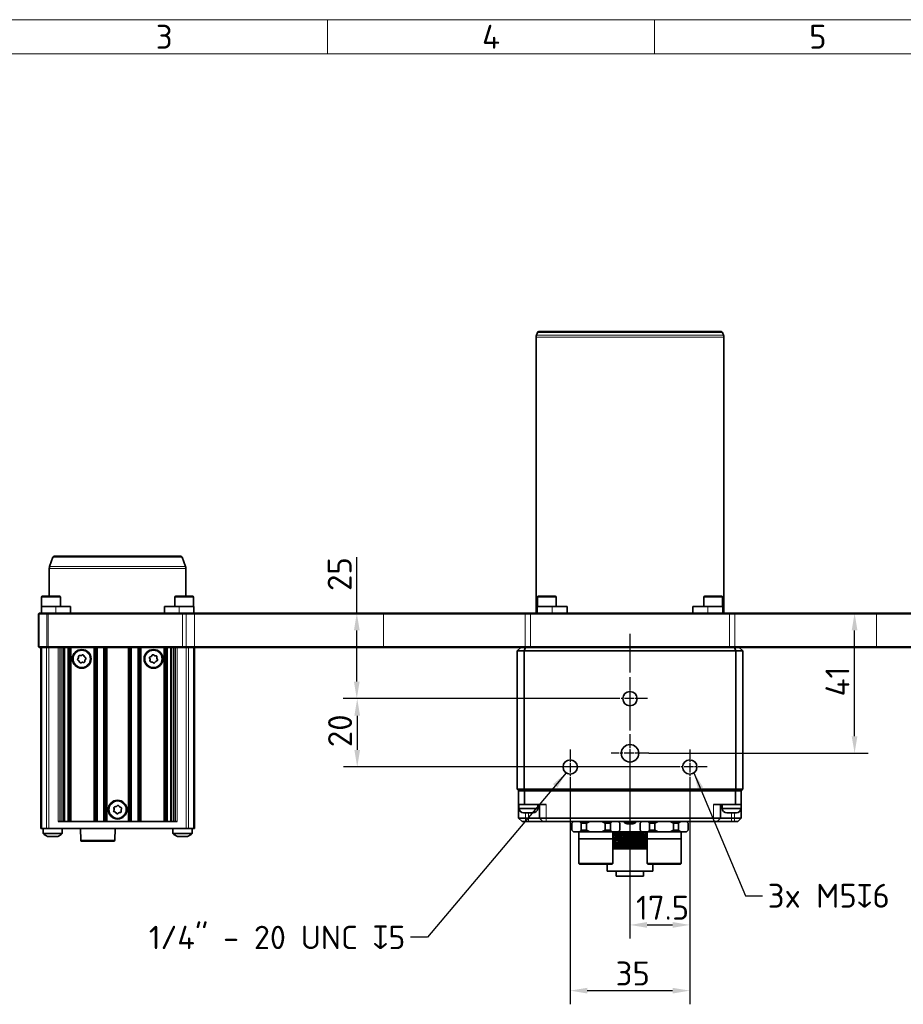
# Model space of a CAD drawing. Header units: millimetres. Extents: x 10 to 1178, y 10 to 830.
# Tile 12 of 44: x 217 to 476, y 542 to 830. Entities that reach past the tile are written whole.
import ezdxf

# ---------------------------------------------------------------- set-up
doc = ezdxf.new("R2010")
doc.units = ezdxf.units.MM
doc.header["$LTSCALE"] = 2
doc.linetypes.add('CHAIN', pattern=[0.3543, 0.2362, -0.0295, 0.0591, -0.0295])
doc.linetypes.add('LONG_DASH_DOTTED', pattern=[0.3001, 0.2362, -0.0295, 0.0049, -0.0295])
for name, color, linetype, lineweight in [('Bemaßung (ISO)', 7, 'Continuous', 25), ('Mittellinie (ISO)', 7, 'LONG_DASH_DOTTED', 25), ('Mittelpunktmarkierung (ISO)', 7, 'LONG_DASH_DOTTED', 25), ('Rahmen (ISO)', 7, 'Continuous', 70), ('Sichtbar (ISO)', 7, 'Continuous', 35), ('Sichtbar schmal (ISO)', 7, 'Continuous', 18), ('Symbol (ISO)', 7, 'Continuous', 25)]:
    doc.layers.add(name, color=color, linetype=linetype, lineweight=lineweight)
doc.styles.add('Notiztext (ISO)', font='isocpeur.ttf')
doc.dimstyles.new('Standard (ISO)', dxfattribs={"dimscale": 2, "dimtxt": 3.5, "dimasz": 2.5, "dimexe": 2, "dimexo": 0, "dimgap": 0.762, "dimtad": 1, "dimtoh": 1, "dimdec": 8, "dimdsep": 46, "dimtxsty": 'Notiztext (ISO)', "dimcen": 0.09, "dimdle": 10, "dimclrd": 256, "dimclre": 256, "dimclrt": 256, "dimadec": 6, "dimazin": 2, "dimtfac": 0.514286, "dimtdec": 3, "dimtmove": 0, "dimatfit": 3, "dimfxl": 1, "dimtolj": 1, "dimlwd": -1, "dimlwe": -1, "dimarcsym": 0})
doc.dimstyles.new('Standard - Methode 1b (ISO)$7', dxfattribs={"dimscale": 2, "dimtxt": 3.5, "dimasz": 2.5, "dimexe": 2, "dimexo": 0, "dimgap": 0.762, "dimtad": 1, "dimtoh": 1, "dimdsep": 46, "dimtxsty": 'Notiztext (ISO)', "dimcen": 0.09, "dimdle": 10, "dimclrd": 256, "dimclre": 256, "dimclrt": 256, "dimazin": 2, "dimtfac": 1, "dimtmove": 0, "dimatfit": 3, "dimfxl": 1, "dimtolj": 1, "dimlwd": -1, "dimlwe": -1, "dimarcsym": 0})

# ---------------------------------------------------------------- blocks, each defined once
blk = doc.blocks.new('*D12')
at = {"layer": 'Bemaßung (ISO)', "transparency": 16777216}
for p, q in [((378.01, 606.12), (378.01, 541.73)), ((413.01, 606.12), (413.01, 541.73)), ((383.01, 545.73), (408.01, 545.73))]:
    blk.add_line(p, q, dxfattribs=at)
for points in [[(383.01, 546.56), (383.01, 544.9), (378.01, 545.73)], [(408.01, 546.56), (408.01, 544.9), (413.01, 545.73)]]:
    blk.add_solid(points, dxfattribs=at)
at = {"layer": 'Defpoints', "color": 0, "transparency": 16777216}
for p in [(378.01, 606.12), (413.01, 606.12), (413.01, 545.73)]:
    blk.add_point(p, dxfattribs=at)
at = {"layer": 'Bemaßung (ISO)', "transparency": 16777216, "insert": (391.31, 554.25), "char_height": 7, "attachment_point": 1, "style": 'Notiztext (ISO)'}
blk.add_mtext('\\A1;35', dxfattribs=at)
blk = doc.blocks.new('*D13')
at = {"layer": 'Bemaßung (ISO)', "transparency": 16777216}
for p, q in [((395.51, 609.67), (395.51, 560.97)), ((413.01, 606.12), (413.01, 560.97)), ((400.51, 564.97), (408.01, 564.97))]:
    blk.add_line(p, q, dxfattribs=at)
for points in [[(400.51, 565.81), (400.51, 564.14), (395.51, 564.97)], [(408.01, 565.81), (408.01, 564.14), (413.01, 564.97)]]:
    blk.add_solid(points, dxfattribs=at)
at = {"layer": 'Defpoints', "color": 0, "transparency": 16777216}
for p in [(395.51, 609.67), (413.01, 606.12), (413.01, 564.97)]:
    blk.add_point(p, dxfattribs=at)
at = {"layer": 'Bemaßung (ISO)', "transparency": 16777216, "insert": (397.26, 573.5), "char_height": 7, "attachment_point": 1, "style": 'Notiztext (ISO)'}
blk.add_mtext('\\A1;17.5', dxfattribs=at)
blk = doc.blocks.new('*D14')
at = {"layer": 'Bemaßung (ISO)', "transparency": 16777216}
for p, q in [((315.54, 656.22), (315.54, 672.67)), ((364.91, 656.22), (311.54, 656.22)), ((315.54, 636.22), (315.54, 651.22)), ((390.41, 631.22), (311.54, 631.22))]:
    blk.add_line(p, q, dxfattribs=at)
for points in [[(314.7, 651.22), (316.37, 651.22), (315.54, 656.22)], [(314.7, 636.22), (316.37, 636.22), (315.54, 631.22)]]:
    blk.add_solid(points, dxfattribs=at)
at = {"layer": 'Defpoints', "color": 0, "transparency": 16777216}
for p in [(315.54, 656.22), (364.91, 656.22), (390.41, 631.22)]:
    blk.add_point(p, dxfattribs=at)
at = {"layer": 'Bemaßung (ISO)', "transparency": 16777216, "insert": (307.01, 662.75), "char_height": 7, "attachment_point": 1, "rotation": 90, "style": 'Notiztext (ISO)'}
blk.add_mtext('\\A1;25', dxfattribs=at)
blk = doc.blocks.new('*D15')
at = {"layer": 'Bemaßung (ISO)', "transparency": 16777216}
for p, q in [((390.41, 631.22), (311.66, 631.22)), ((315.66, 626.22), (315.66, 616.22)), ((407.91, 611.22), (311.66, 611.22))]:
    blk.add_line(p, q, dxfattribs=at)
for points in [[(314.83, 626.22), (316.49, 626.22), (315.66, 631.22)], [(314.83, 616.22), (316.49, 616.22), (315.66, 611.22)]]:
    blk.add_solid(points, dxfattribs=at)
at = {"layer": 'Defpoints', "color": 0, "transparency": 16777216}
for p in [(390.41, 631.22), (315.66, 611.22), (407.91, 611.22)]:
    blk.add_point(p, dxfattribs=at)
at = {"layer": 'Bemaßung (ISO)', "transparency": 16777216, "insert": (307.14, 617.02), "char_height": 7, "attachment_point": 1, "rotation": 90, "style": 'Notiztext (ISO)'}
blk.add_mtext('\\A1;20', dxfattribs=at)
blk = doc.blocks.new('*D16')
at = {"layer": 'Bemaßung (ISO)', "transparency": 16777216}
for p, q in [((424.67, 656.22), (465.27, 656.22)), ((461.27, 620.22), (461.27, 651.22)), ((401.06, 615.22), (465.27, 615.22))]:
    blk.add_line(p, q, dxfattribs=at)
for points in [[(460.43, 651.22), (462.1, 651.22), (461.27, 656.22)], [(460.43, 620.22), (462.1, 620.22), (461.27, 615.22)]]:
    blk.add_solid(points, dxfattribs=at)
at = {"layer": 'Defpoints', "color": 0, "transparency": 16777216}
for p in [(424.67, 656.22), (461.27, 656.22), (401.06, 615.22)]:
    blk.add_point(p, dxfattribs=at)
at = {"layer": 'Bemaßung (ISO)', "transparency": 16777216, "insert": (452.74, 631.87), "char_height": 7, "attachment_point": 1, "rotation": 90, "style": 'Notiztext (ISO)'}
blk.add_mtext('\\A1;41', dxfattribs=at)
blk = doc.blocks.new('Ränder Basler-A2')
at = {"layer": 'Rahmen (ISO)', "color": 7, "lineweight": 18}
blk.add_line((589, 415), (5, 415), dxfattribs=at)
at = {"layer": 'Rahmen (ISO)', "lineweight": 18}
for p, q in [((153.5, 410), (153.5, 415)), ((201.33, 410), (201.33, 415)), ((105.67, 410), (153.5, 410)), ((153.5, 410), (201.33, 410)), ((201.33, 410), (249.17, 410))]:
    blk.add_line(p, q, dxfattribs=at)
at = {"layer": 'Rahmen (ISO)', "char_height": 3.5, "attachment_point": 5, "style": 'Notiztext (ISO)'}
for s, insert in [('\\fISOCPEUR|b0|i0;3', (129.58, 412.5)), ('\\fISOCPEUR|b0|i0;4', (177.42, 412.5)), ('\\fISOCPEUR|b0|i0;5', (225.25, 412.5))]:
    blk.add_mtext(s, dxfattribs=dict(at, insert=insert))

msp = doc.modelspace()

# ---------------------------------------------------------------- linework, layer by layer
at = {"layer": 'Mittellinie (ISO)', "linetype": 'CHAIN', "ltscale": 23.990969}
msp.add_line((395.51132101, 650.22341002), (395.51132101, 599.72341002), dxfattribs=at)
at = {"layer": 'Mittelpunktmarkierung (ISO)', "linetype": 'CHAIN', "ltscale": 5.667058}
for p, q in [((395.51132101, 636.32341002), (395.51132101, 626.12341002)), ((400.61132101, 631.22341002), (390.41132101, 631.22341002)), ((378.01132101, 616.32341002), (378.01132101, 606.12341002)), ((413.01132101, 616.32341002), (413.01132101, 606.12341002)), ((383.11132101, 611.22341002), (372.91132101, 611.22341002)), ((418.11132101, 611.22341002), (407.91132101, 611.22341002))]:
    msp.add_line(p, q, dxfattribs=at)
at = {"layer": 'Mittelpunktmarkierung (ISO)', "linetype": 'CHAIN', "ltscale": 6.170102}
for p, q in [((395.51132101, 620.77611002), (395.51132101, 609.67071002)), ((401.06402101, 615.22341002), (389.95862101, 615.22341002))]:
    msp.add_line(p, q, dxfattribs=at)
at = {"layer": 'Sichtbar (ISO)'}
for p, q in [((368.39157846, 738.39442009), (368.10178207, 737.59821105)), ((368.86142477, 738.72341002), (422.16121724, 738.72341002)), ((422.63106355, 738.39442009), (422.92085994, 737.59821105)), ((368.01132101, 737.08518084), (368.01132101, 656.22341002)), ((423.01132101, 737.08518084), (423.01132101, 656.22341002)), ((226.59157846, 672.59442009), (225.60178207, 669.87497686)), ((227.06142477, 672.92341002), (263.96121724, 672.92341002)), ((264.43106355, 672.59442009), (265.42085994, 669.87497686)), ((225.51132101, 669.36194665), (225.51132101, 661.22341002)), ((265.51132101, 669.36194665), (265.51132101, 661.22341002)), ((223.25621479, 660.92341002), (223.25621479, 658.22341002)), ((223.55621479, 661.22341002), (228.45621479, 661.22341002)), ((228.75621479, 660.92341002), (228.75621479, 658.22341002)), ((262.26642722, 660.92341002), (262.26642722, 658.22341002)), ((262.56642722, 661.22341002), (267.46642722, 661.22341002)), ((267.76642722, 660.92341002), (267.76642722, 658.22341002)), ((368.40293795, 660.92341002), (368.40293795, 658.22341002)), ((368.70293795, 661.22341002), (373.60293795, 661.22341002)), ((373.90293795, 660.92341002), (373.90293795, 658.22341002)), ((417.11970406, 660.92341002), (417.11970406, 658.22341002)), ((417.41970406, 661.22341002), (422.31970406, 661.22341002)), ((422.61970406, 660.92341002), (422.61970406, 658.22341002)), ((227.46921036, 658.22341002), (223.20621479, 658.22341002)), ((223.20621479, 656.22341002), (223.20621479, 658.22341002)), ((227.46921036, 658.22341002), (231.74596517, 658.22341002)), ((231.74596517, 658.22341002), (231.74596517, 656.22341002)), ((259.27667684, 656.22341002), (259.27667684, 658.22341002)), ((259.27667684, 658.22341002), (263.55343165, 658.22341002)), ((267.81642722, 658.22341002), (263.55343165, 658.22341002)), ((267.81642722, 656.22341002), (267.81642722, 658.22341002)), ((372.73517049, 658.22341002), (368.35293795, 658.22341002)), ((368.35293795, 656.22341002), (368.35293795, 658.22341002)), ((372.73517049, 658.22341002), (377.11527791, 658.22341002)), ((377.11527791, 658.22341002), (377.11527791, 656.22341002)), ((413.9073641, 656.22341002), (413.9073641, 658.22341002)), ((413.9073641, 658.22341002), (418.28747152, 658.22341002)), ((422.66970406, 658.22341002), (418.28747152, 658.22341002)), ((422.66970406, 656.22341002), (422.66970406, 658.22341002)), ((222.36132101, 656.02341002), (222.56132101, 656.22341002)), ((222.50776761, 656.02341002), (222.36132101, 656.02341002)), ((222.36132101, 656.02341002), (222.36132101, 646.42341002)), ((222.50776761, 656.02341002), (224.8148744, 656.02341002)), ((222.56132101, 656.22341002), (222.64918897, 656.22341002)), ((224.95629575, 656.22341002), (222.64918897, 656.22341002)), ((225.16842779, 656.02341002), (224.8148744, 656.02341002)), ((224.95629575, 656.22341002), (225.16842779, 656.22341002)), ((264.51132101, 656.22341002), (225.16842779, 656.22341002)), ((225.16842779, 656.02341002), (264.51132101, 656.02341002)), ((264.51132101, 656.22341002), (265.49955437, 656.22341002)), ((265.5495915, 656.02341002), (264.51132101, 656.02341002)), ((268.05144812, 656.22341002), (265.49955437, 656.22341002)), ((265.5495915, 656.02341002), (268.05144812, 656.02341002)), ((323.36870599, 656.22341002), (268.05144812, 656.22341002)), ((268.05144812, 656.02341002), (323.36870599, 656.02341002)), ((364.90686642, 656.22341002), (323.36870599, 656.22341002)), ((323.36870599, 656.02341002), (364.80327999, 656.02341002)), ((366.35707651, 656.02341002), (364.80327999, 656.02341002)), ((364.90686642, 656.22341002), (366.35707651, 656.22341002)), ((424.6655655, 656.22341002), (366.35707651, 656.22341002)), ((366.35707651, 656.02341002), (424.6655655, 656.02341002)), ((424.6655655, 656.22341002), (426.11577559, 656.22341002)), ((426.21936202, 656.02341002), (424.6655655, 656.02341002)), ((467.65393602, 656.22341002), (426.11577559, 656.22341002)), ((426.21936202, 656.02341002), (467.65393602, 656.02341002)), ((522.97119389, 656.22341002), (467.65393602, 656.22341002)), ((467.65393602, 656.02341002), (522.97119389, 656.02341002)), ((222.36132101, 646.42341002), (222.56132101, 646.22341002)), ((222.36132101, 646.42341002), (222.50776761, 646.42341002)), ((224.8148744, 646.42341002), (222.50776761, 646.42341002)), ((222.64918897, 646.22341002), (222.56132101, 646.22341002)), ((222.64918897, 646.22341002), (224.95629575, 646.22341002)), ((223.01082101, 646.22341002), (223.01082101, 593.22341002)), ((224.8148744, 646.42341002), (225.16842779, 646.42341002)), ((225.16842779, 646.22341002), (224.95629575, 646.22341002)), ((264.51132101, 646.42341002), (225.16842779, 646.42341002)), ((225.16842779, 646.22341002), (264.51132101, 646.22341002)), ((231.10831919, 595.22341002), (231.10831919, 646.22341002)), ((231.37612056, 646.22341002), (231.37612056, 595.22341002)), ((231.50776641, 646.22341002), (231.50776641, 595.22341002)), ((231.61516667, 646.22341002), (231.61516667, 595.22341002)), ((231.69817337, 646.22341002), (231.69817337, 595.22341002)), ((238.82346864, 646.22341002), (238.82346864, 595.22341002)), ((238.90647534, 646.22341002), (238.90647534, 595.22341002)), ((239.01387561, 646.22341002), (239.01387561, 595.22341002)), ((239.14552145, 646.22341002), (239.14552145, 595.22341002)), ((239.41332282, 646.22341002), (239.41332282, 595.22341002)), ((241.6083194, 595.22341002), (241.6083194, 646.22341002)), ((241.87612075, 646.22341002), (241.87612075, 595.22341002)), ((242.00776657, 646.22341002), (242.00776657, 595.22341002)), ((242.1151668, 646.22341002), (242.1151668, 595.22341002)), ((242.19817346, 646.22341002), (242.19817346, 595.22341002)), ((248.82346855, 646.22341002), (248.82346855, 595.22341002)), ((248.90647521, 646.22341002), (248.90647521, 595.22341002)), ((249.01387544, 646.22341002), (249.01387544, 595.22341002)), ((249.14552126, 646.22341002), (249.14552126, 595.22341002)), ((249.41332261, 646.22341002), (249.41332261, 595.22341002)), ((251.60831919, 595.22341002), (251.60831919, 646.22341002)), ((251.87612056, 646.22341002), (251.87612056, 595.22341002)), ((252.00776641, 646.22341002), (252.00776641, 595.22341002)), ((252.11516667, 646.22341002), (252.11516667, 595.22341002)), ((252.19817337, 646.22341002), (252.19817337, 595.22341002)), ((259.32346864, 646.22341002), (259.32346864, 595.22341002)), ((259.40647534, 646.22341002), (259.40647534, 595.22341002)), ((259.51387561, 646.22341002), (259.51387561, 595.22341002)), ((259.64552145, 646.22341002), (259.64552145, 595.22341002)), ((259.91332282, 646.22341002), (259.91332282, 595.22341002)), ((264.51132101, 646.42341002), (265.5495915, 646.42341002)), ((265.49955437, 646.22341002), (264.51132101, 646.22341002)), ((265.49955437, 646.22341002), (268.05144812, 646.22341002)), ((268.05144812, 646.42341002), (265.5495915, 646.42341002)), ((268.01082101, 593.22341002), (268.01082101, 646.22341002)), ((323.36870599, 646.42341002), (268.05144812, 646.42341002)), ((268.05144812, 646.22341002), (323.36870599, 646.22341002)), ((364.80327999, 646.42341002), (323.36870599, 646.42341002)), ((323.36870599, 646.22341002), (364.90686642, 646.22341002)), ((362.51132101, 645.22341002), (363.51132101, 646.22341002)), ((364.92553457, 646.22341002), (364.51132101, 645.22341002)), ((364.80327999, 646.42341002), (366.35707651, 646.42341002)), ((366.35707651, 646.22341002), (364.90686642, 646.22341002)), ((424.6655655, 646.42341002), (366.35707651, 646.42341002)), ((366.35707651, 646.22341002), (424.6655655, 646.22341002)), ((424.6655655, 646.42341002), (426.21936202, 646.42341002)), ((426.11577559, 646.22341002), (424.6655655, 646.22341002)), ((426.09710744, 646.22341002), (426.51132101, 645.22341002)), ((426.11577559, 646.22341002), (467.65393602, 646.22341002)), ((467.65393602, 646.42341002), (426.21936202, 646.42341002)), ((427.51132101, 646.22341002), (428.51132101, 645.22341002)), ((522.97119389, 646.42341002), (467.65393602, 646.42341002)), ((467.65393602, 646.22341002), (522.97119389, 646.22341002)), ((233.84182974, 642.89502042), (234.03034324, 643.12895624)), ((234.09654248, 643.30606814), (234.10768518, 643.60629996)), ((234.45370078, 643.89159135), (234.75055189, 643.84530178)), ((234.93703492, 643.87652751), (235.20261465, 644.01699356)), ((235.62269204, 643.85998095), (235.73102966, 643.57975556)), ((235.85131345, 643.43386939), (236.10575048, 643.27410362)), ((254.9977623, 642.78882116), (254.85708585, 643.05428951)), ((255.01376554, 643.47449118), (255.29390499, 643.58305081)), ((255.4396958, 643.70345016), (255.59925991, 643.95801372)), ((256.04150508, 644.03242596), (256.27559021, 643.8440979)), ((256.45275451, 643.77803902), (256.75299507, 643.76713423)), ((257.03856055, 643.4213448), (256.99250622, 643.1244571)), ((257.02387971, 642.93799888), (257.16455616, 642.67253053)), ((364.51132101, 645.22341002), (362.51132101, 645.22341002)), ((362.51132101, 604.72341002), (362.51132101, 645.22341002)), ((426.51132101, 645.22341002), (364.51132101, 645.22341002)), ((364.51132101, 645.22341002), (364.51132101, 604.72341002)), ((428.51132101, 645.22341002), (426.51132101, 645.22341002)), ((426.51132101, 604.72341002), (426.51132101, 645.22341002)), ((428.51132101, 645.22341002), (428.51132101, 604.72341002)), ((234.17032856, 642.29295065), (233.91589153, 642.45271642)), ((234.39894997, 641.86683909), (234.29061235, 642.14706448)), ((235.08460709, 641.85029253), (234.81902736, 641.70982648)), ((235.56794123, 641.83522869), (235.27109012, 641.88151826)), ((235.92509953, 642.4207519), (235.91395683, 642.12052008)), ((236.17981227, 642.83179962), (235.99129877, 642.5978638)), ((254.98308146, 642.30547524), (255.02913579, 642.60236294)), ((255.5688875, 641.94878102), (255.26864694, 641.95968581)), ((255.98013693, 641.69439408), (255.74605181, 641.88272214)), ((256.58194621, 642.02336988), (256.4223821, 641.76880632)), ((257.00787647, 642.25232886), (256.72773702, 642.14376923)), ((362.51132101, 604.72341002), (364.51132101, 604.72341002)), ((362.51132101, 604.72341002), (363.01132101, 604.22341002)), ((362.91132101, 604.22341002), (364.66132101, 604.22341002)), ((362.91132101, 600.22341002), (362.91132101, 604.22341002)), ((364.71842779, 604.22341002), (364.51132101, 604.72341002)), ((364.51132101, 604.72341002), (426.51132101, 604.72341002)), ((364.66132101, 604.22341002), (364.66132101, 600.22341002)), ((426.36132101, 604.22341002), (364.66132101, 604.22341002)), ((426.30421422, 604.22341002), (426.51132101, 604.72341002)), ((426.36132101, 604.22341002), (428.11132101, 604.22341002)), ((426.36132101, 600.22341002), (426.36132101, 604.22341002)), ((426.51132101, 604.72341002), (428.51132101, 604.72341002)), ((428.01132101, 604.22341002), (428.51132101, 604.72341002)), ((428.11132101, 604.22341002), (428.11132101, 600.22341002)), ((244.7065099, 599.57230544), (245.00522435, 599.60444547)), ((245.17726564, 599.68288501), (245.39742589, 599.88731781)), ((245.84383045, 599.84441158), (246.02102176, 599.60178729)), ((364.66132101, 600.22341002), (362.91132101, 600.22341002)), ((362.91132101, 596.22341002), (362.91132101, 600.22341002)), ((362.96132101, 599.02341002), (362.96132101, 600.08341002)), ((371.01132101, 600.22341002), (364.66132101, 600.22341002)), ((368.56132101, 599.02341002), (368.56132101, 600.08341002)), ((369.01132101, 596.22341002), (369.01132101, 600.22341002)), ((426.36132101, 600.22341002), (420.01132101, 600.22341002)), ((422.01132101, 600.22341002), (422.01132101, 596.22341002)), ((422.46132101, 599.02341002), (422.46132101, 600.08341002)), ((428.11132101, 600.22341002), (426.36132101, 600.22341002)), ((428.06132101, 599.02341002), (428.06132101, 600.08341002)), ((428.11132101, 600.22341002), (428.11132101, 596.22341002)), ((244.37350046, 598.45130388), (244.4950236, 598.7260682)), ((244.51311361, 598.91428009), (244.44614974, 599.20716086)), ((244.84666898, 597.9548051), (244.55954485, 598.04325308)), ((245.17781156, 597.60240846), (245.00062025, 597.84503275)), ((245.84437637, 597.76393503), (245.62421612, 597.55950223)), ((246.31513211, 597.8745146), (246.01641766, 597.84237457)), ((246.17497303, 599.49201494), (246.46209716, 599.40356696)), ((246.5085284, 598.53253995), (246.57549227, 598.23965918)), ((246.64814155, 598.99551616), (246.52661841, 598.72075184)), ((368.56132101, 599.02341002), (362.96132101, 599.02341002)), ((365.06132101, 597.82341002), (364.36132101, 597.82341002)), ((366.46132101, 597.82341002), (365.06132101, 597.82341002)), ((367.16132101, 597.82341002), (366.46132101, 597.82341002)), ((428.06132101, 599.02341002), (422.46132101, 599.02341002)), ((424.56132101, 597.82341002), (423.86132101, 597.82341002)), ((425.96132101, 597.82341002), (424.56132101, 597.82341002)), ((426.66132101, 597.82341002), (425.96132101, 597.82341002)), ((262.90723127, 595.22341002), (228.11441075, 595.22341002)), ((362.91132101, 596.22341002), (363.91132101, 595.22341002)), ((364.91132101, 596.22341002), (362.91132101, 596.22341002)), ((363.91132101, 595.22341002), (364.91132101, 595.22341002)), ((364.91132101, 596.22341002), (365.83132101, 596.22341002)), ((365.83132101, 595.22341002), (364.91132101, 595.22341002)), ((365.83132101, 596.22341002), (369.01132101, 596.22341002)), ((370.01132101, 595.22341002), (365.83132101, 595.22341002)), ((369.01132101, 596.22341002), (370.01132101, 595.22341002)), ((371.01132101, 596.22341002), (369.01132101, 596.22341002)), ((370.01132101, 595.22341002), (371.01132101, 595.22341002)), ((371.01132101, 596.22341002), (420.01132101, 596.22341002)), ((420.01132101, 595.22341002), (371.01132101, 595.22341002)), ((379.00576751, 595.22341002), (378.50576751, 594.72341002)), ((378.50576751, 592.72341002), (378.50576751, 594.72341002)), ((381.25854426, 594.72341002), (380.75854426, 595.22341002)), ((382.75854426, 594.72341002), (381.25854426, 594.72341002)), ((381.25854426, 592.72341002), (381.25854426, 594.72341002)), ((383.75854426, 595.22341002), (382.75854426, 594.72341002)), ((382.75854426, 592.72341002), (382.75854426, 594.72341002)), ((388.26409775, 594.72341002), (387.26409775, 595.22341002)), ((389.76409775, 594.72341002), (388.26409775, 594.72341002)), ((388.26409775, 592.72341002), (388.26409775, 594.72341002)), ((390.26409775, 595.22341002), (389.76409775, 594.72341002)), ((389.76409775, 592.72341002), (389.76409775, 594.72341002)), ((392.5168745, 594.72341002), (392.0168745, 595.22341002)), ((392.31516858, 595.22341002), (392.11630586, 595.12397866)), ((392.5168745, 592.72341002), (392.5168745, 594.72341002)), ((393.86132101, 594.84341002), (393.86132101, 595.22341002)), ((397.16132101, 594.84341002), (393.86132101, 594.84341002)), ((397.16132101, 594.84341002), (397.16132101, 595.22341002)), ((399.00576751, 595.22341002), (398.50576751, 594.72341002)), ((398.50576751, 592.72341002), (398.50576751, 594.72341002)), ((398.90633615, 595.12397866), (398.70747343, 595.22341002)), ((401.25854426, 594.72341002), (400.75854426, 595.22341002)), ((402.75854426, 594.72341002), (401.25854426, 594.72341002)), ((401.25854426, 592.72341002), (401.25854426, 594.72341002)), ((403.75854426, 595.22341002), (402.75854426, 594.72341002)), ((402.75854426, 592.72341002), (402.75854426, 594.72341002)), ((408.26409775, 594.72341002), (407.26409775, 595.22341002)), ((409.76409775, 594.72341002), (408.26409775, 594.72341002)), ((408.26409775, 592.72341002), (408.26409775, 594.72341002)), ((410.26409775, 595.22341002), (409.76409775, 594.72341002)), ((409.76409775, 592.72341002), (409.76409775, 594.72341002)), ((412.5168745, 594.72341002), (412.0168745, 595.22341002)), ((412.5168745, 592.72341002), (412.5168745, 594.72341002)), ((422.01132101, 596.22341002), (420.01132101, 596.22341002)), ((420.01132101, 595.22341002), (421.01132101, 595.22341002)), ((422.01132101, 596.22341002), (421.01132101, 595.22341002)), ((425.19132101, 595.22341002), (421.01132101, 595.22341002)), ((422.01132101, 596.22341002), (425.19132101, 596.22341002)), ((425.19132101, 596.22341002), (426.11132101, 596.22341002)), ((426.11132101, 595.22341002), (425.19132101, 595.22341002)), ((428.11132101, 596.22341002), (426.11132101, 596.22341002)), ((426.11132101, 595.22341002), (427.11132101, 595.22341002)), ((427.11132101, 595.22341002), (428.11132101, 596.22341002)), ((223.30371422, 593.22341002), (223.01082101, 593.22341002)), ((223.30371422, 593.22341002), (224.71792779, 593.22341002)), ((223.71082101, 591.74726281), (223.71082101, 593.22341002)), ((229.31082101, 591.74726281), (223.71082101, 591.74726281)), ((225.42503457, 593.22341002), (224.71792779, 593.22341002)), ((265.59660744, 593.22341002), (225.42503457, 593.22341002)), ((229.31082101, 591.74726281), (229.31082101, 593.22341002)), ((234.71082101, 589.75686578), (234.62004635, 593.22341002)), ((244.71082101, 589.75686578), (244.80159566, 593.22341002)), ((261.71082101, 591.74726281), (261.71082101, 593.22341002)), ((267.31082101, 591.74726281), (261.71082101, 591.74726281)), ((266.30371422, 593.22341002), (265.59660744, 593.22341002)), ((266.30371422, 593.22341002), (267.71792779, 593.22341002)), ((267.31082101, 591.74726281), (267.31082101, 593.22341002)), ((268.01082101, 593.22341002), (267.71792779, 593.22341002)), ((378.50576751, 592.72341002), (379.00576751, 592.22341002)), ((380.75854426, 592.22341002), (379.00576751, 592.22341002)), ((380.51132101, 590.22341002), (380.51132101, 592.22341002)), ((380.75854426, 592.22341002), (381.25854426, 592.72341002)), ((383.75854426, 592.22341002), (380.75854426, 592.22341002)), ((381.25854426, 592.72341002), (382.75854426, 592.72341002)), ((382.75854426, 592.72341002), (383.75854426, 592.22341002)), ((387.26409775, 592.22341002), (383.75854426, 592.22341002)), ((387.26409775, 592.22341002), (388.26409775, 592.72341002)), ((390.26409775, 592.22341002), (387.26409775, 592.22341002)), ((388.26409775, 592.72341002), (389.76409775, 592.72341002)), ((389.76409775, 592.72341002), (390.26409775, 592.22341002)), ((392.0168745, 592.22341002), (390.26409775, 592.22341002)), ((390.51132101, 590.22341002), (390.51132101, 592.22341002)), ((392.0168745, 592.22341002), (392.5168745, 592.72341002)), ((392.31516858, 592.22341002), (392.0168745, 592.22341002)), ((392.11630586, 592.32284138), (392.31516858, 592.22341002)), ((398.70747343, 592.22341002), (392.31516858, 592.22341002)), ((398.50576751, 592.72341002), (399.00576751, 592.22341002)), ((398.70747343, 592.22341002), (398.90633615, 592.32284138)), ((399.00576751, 592.22341002), (398.70747343, 592.22341002)), ((400.75854426, 592.22341002), (399.00576751, 592.22341002)), ((400.51132101, 590.22341002), (400.51132101, 592.22341002)), ((400.75854426, 592.22341002), (401.25854426, 592.72341002)), ((403.75854426, 592.22341002), (400.75854426, 592.22341002)), ((401.25854426, 592.72341002), (402.75854426, 592.72341002)), ((402.75854426, 592.72341002), (403.75854426, 592.22341002)), ((407.26409775, 592.22341002), (403.75854426, 592.22341002)), ((407.26409775, 592.22341002), (408.26409775, 592.72341002)), ((410.26409775, 592.22341002), (407.26409775, 592.22341002)), ((408.26409775, 592.72341002), (409.76409775, 592.72341002)), ((409.76409775, 592.72341002), (410.26409775, 592.22341002)), ((412.0168745, 592.22341002), (410.26409775, 592.22341002)), ((410.51132101, 590.22341002), (410.51132101, 592.22341002)), ((412.0168745, 592.22341002), (412.5168745, 592.72341002)), ((228.01082101, 590.82341002), (225.01082101, 590.82341002)), ((234.96073534, 589.51341002), (244.46090667, 589.51341002)), ((266.01082101, 590.82341002), (263.01082101, 590.82341002)), ((380.51132101, 590.22341002), (390.51132101, 590.22341002)), ((380.51132101, 582.97341002), (380.51132101, 590.22341002)), ((390.51132101, 582.97341002), (390.51132101, 590.22341002)), ((400.51132101, 590.22341002), (410.51132101, 590.22341002)), ((400.51132101, 582.97341002), (400.51132101, 590.22341002)), ((410.51132101, 582.97341002), (410.51132101, 590.22341002)), ((390.51132101, 587.22341002), (394.34535461, 587.22341002)), ((394.34535461, 587.22341002), (400.51151306, 587.22341002)), ((390.51132101, 582.97341002), (380.51132101, 582.97341002)), ((380.76132101, 582.72341002), (380.51132101, 582.97341002)), ((380.76132101, 582.72341002), (390.26132101, 582.72341002)), ((388.79132101, 580.72341002), (388.79132101, 582.72341002)), ((390.26132101, 582.72341002), (390.51132101, 582.97341002)), ((410.51132101, 582.97341002), (400.51132101, 582.97341002)), ((400.76132101, 582.72341002), (400.51132101, 582.97341002)), ((400.76132101, 582.72341002), (410.26132101, 582.72341002)), ((402.23132101, 580.72341002), (402.23132101, 582.72341002)), ((410.26132101, 582.72341002), (410.51132101, 582.97341002)), ((388.79132101, 580.72341002), (402.23132101, 580.72341002)), ((391.51132101, 579.22341002), (391.51132101, 580.72341002)), ((399.51132101, 579.22341002), (399.51132101, 580.72341002)), ((391.51132101, 579.22341002), (399.51132101, 579.22341002))]:
    msp.add_line(p, q, dxfattribs=at)
for centre, radius in [((235.01082101, 642.86341002), 2.75), ((256.01082101, 642.86341002), 2.75), ((395.51132101, 631.22341002), 2.1), ((395.51132101, 615.22341002), 2.5527), ((378.01132101, 611.22341002), 2.1), ((413.01132101, 611.22341002), 2.1), ((245.51082101, 598.72341002), 2.75)]:
    msp.add_circle(centre, radius, dxfattribs=at)
for centre, radius, start, end in [((368.86142477, 738.22341002), 0.5, 90, 160), ((422.16121724, 738.22341002), 0.5, 20, 90), ((369.51132101, 737.08518084), 1.5, 160, 180), ((421.51132101, 737.08518084), 1.5, 0, 20), ((227.06142477, 672.42341002), 0.5, 90, 160), ((263.96121724, 672.42341002), 0.5, 20, 90), ((227.01132101, 669.36194665), 1.5, 160, 180), ((264.01132101, 669.36194665), 1.5, 0, 20), ((223.55621479, 660.92341002), 0.3, 90, 180), ((228.45621479, 660.92341002), 0.3, 0, 90), ((262.56642722, 660.92341002), 0.3, 90, 180), ((267.46642722, 660.92341002), 0.3, 0, 90), ((368.70293795, 660.92341002), 0.3, 90, 180), ((373.60293795, 660.92341002), 0.3, 0, 90), ((417.41970406, 660.92341002), 0.3, 90, 180), ((422.31970406, 660.92341002), 0.3, 0, 90), ((234.07542411, 642.70678208), 0.3, 141.1369427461, 237.8745195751), ((233.79674888, 643.31719458), 0.3, 321.1369427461, 357.8745195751), ((234.40747878, 643.59517352), 0.3, 81.1369427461, 177.8745195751), ((234.7967739, 644.1417196), 0.3, 261.1369427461, 297.8745195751), ((235.34287567, 643.75180147), 0.3, 21.1369427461, 117.8745195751), ((236.01084602, 643.68793505), 0.3, 201.1369427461, 237.8745195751), ((235.9462179, 643.02003796), 0.3, 321.1369427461, 57.8745195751), ((255.12216672, 643.19476062), 0.3, 111.1823440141, 207.9199208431), ((255.18550382, 643.86278137), 0.3, 291.1823440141, 327.9199208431), ((255.8534519, 643.79868251), 0.3, 51.1823440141, 147.9199208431), ((256.46364339, 644.07784135), 0.3, 231.1823440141, 267.9199208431), ((256.74210619, 643.46733191), 0.3, 351.1823440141, 87.9199208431), ((257.28896058, 643.07847), 0.3, 171.1823440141, 207.9199208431), ((234.01079599, 642.03888499), 0.3, 21.1369427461, 57.8745195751), ((234.67876634, 641.97501857), 0.3, 201.1369427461, 297.8745195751), ((235.22486812, 641.58510044), 0.3, 81.1369427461, 117.8745195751), ((235.61416323, 642.13164652), 0.3, 261.1369427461, 357.8745195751), ((236.22489313, 642.40962546), 0.3, 141.1369427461, 177.8745195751), ((255.27953582, 642.25948813), 0.3, 171.1823440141, 267.9199208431), ((254.73268143, 642.64835004), 0.3, 351.1823440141, 27.9199208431), ((255.55799862, 641.64897869), 0.3, 51.1823440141, 87.9199208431), ((256.16819011, 641.92813753), 0.3, 231.1823440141, 327.9199208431), ((256.83613819, 641.86403867), 0.3, 111.1823440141, 147.9199208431), ((256.89947529, 642.53205942), 0.3, 291.1823440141, 27.9199208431), ((244.97313123, 599.90272391), 0.3, 276.1410857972, 312.8786626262), ((245.60156029, 599.6674789), 0.3, 36.1410857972, 132.8786626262), ((246.26329191, 599.77871997), 0.3, 216.1410857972, 252.8786626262), ((363.10132101, 600.08341002), 0.14, 90, 180), ((368.42132101, 600.08341002), 0.14, 0, 90), ((422.60132101, 600.08341002), 0.14, 90, 180), ((427.92132101, 600.08341002), 0.14, 0, 90), ((244.64786373, 598.32995811), 0.3, 156.1410857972, 252.8786626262), ((244.73860302, 599.27402699), 0.3, 96.1410857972, 192.8786626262), ((244.22066033, 598.84741396), 0.3, 336.1410857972, 12.8786626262), ((244.7583501, 597.66810007), 0.3, 36.1410857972, 72.8786626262), ((245.42008172, 597.77934114), 0.3, 216.1410857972, 312.8786626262), ((246.04851078, 597.54409613), 0.3, 96.1410857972, 132.8786626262), ((246.28303899, 598.17279305), 0.3, 276.1410857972, 12.8786626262), ((246.37377828, 599.11686193), 0.3, 336.1410857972, 72.8786626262), ((246.80098168, 598.59940608), 0.3, 156.1410857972, 192.8786626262), ((364.36132101, 599.24007669), 1.41666667, 188.79741071, 270), ((367.16132101, 599.24007669), 1.41666667, 270, 351.20258929), ((423.86132101, 599.24007669), 1.41666667, 188.79741071, 270), ((426.66132101, 599.24007669), 1.41666667, 270, 351.20258929), ((395.51132101, 598.23564686), 3.77223684, 244.0614930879, 295.9385069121), ((227.22013576, 595.30882286), 5, 225.4233393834, 243.7771946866), ((225.80150625, 595.30882286), 5, 296.2228053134, 314.5766606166), ((265.22013576, 595.30882286), 5, 225.4233393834, 243.7771946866), ((263.80150625, 595.30882286), 5, 296.2228053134, 314.5766606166), ((234.96073534, 589.76341002), 0.25, 181.5, 270), ((244.46090667, 589.76341002), 0.25, 270, 358.5)]:
    msp.add_arc(centre, radius, start, end, dxfattribs=at)
for points, weights, knots in [([(390.51132101, 591.98876587), (390.66211591, 591.996816), (390.82454571, 592.00466002), (392.7658716, 592.09841002), (395.51132101, 592.19216002), (395.95848276, 592.20742944), (396.40159248, 592.22341002)], [0.987538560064, 0.993153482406, 1, 0.923879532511, 1, 0.98675816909, 0.978123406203], [0.471344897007, 0.471344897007, 0.471344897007, 0.472811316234, 0.472811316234, 0.489115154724, 0.489115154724, 0.491951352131, 0.491951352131, 0.491951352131]), ([(390.51132101, 591.61376587), (390.66211591, 591.621816), (390.82454571, 591.62966002), (392.7658716, 591.72341002), (395.51132101, 591.81716002), (398.25677041, 591.91091002), (400.1980963, 592.00466002), (400.3605261, 592.01250404), (400.51132101, 592.02055417)], [0.987538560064, 0.993153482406, 1, 0.923879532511, 1, 0.923879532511, 1, 0.993153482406, 0.987538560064], [0.451719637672, 0.451719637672, 0.451719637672, 0.453125, 0.453125, 0.46875, 0.46875, 0.484375, 0.484375, 0.485780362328, 0.485780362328, 0.485780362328]), ([(390.51132101, 591.17197784), (392.63860328, 591.26101897), (395.51132101, 591.34841002), (398.38403873, 591.43580107), (400.51132101, 591.5248422)], [0.991014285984, 0.928674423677, 1, 0.928674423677, 0.991014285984], [0.473838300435, 0.473838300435, 0.473838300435, 0.489115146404, 0.489115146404, 0.504391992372, 0.504391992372, 0.504391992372]), ([(390.51132101, 590.48876587), (390.66211591, 590.496816), (390.82454571, 590.50466002), (392.7658716, 590.59841002), (395.51132101, 590.69216002), (398.25677041, 590.78591002), (400.1980963, 590.87966002), (400.3605261, 590.88750404), (400.51132101, 590.89555417)], [0.987538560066, 0.993153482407, 1, 0.923879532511, 1, 0.923879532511, 1, 0.993153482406, 0.987538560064], [0.340914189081, 0.340914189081, 0.340914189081, 0.342380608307, 0.342380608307, 0.358684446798, 0.358684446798, 0.374988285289, 0.374988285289, 0.376454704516, 0.376454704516, 0.376454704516]), ([(390.51132101, 590.11376587), (390.66211591, 590.121816), (390.82454571, 590.12966002), (392.7658716, 590.22341002), (395.51132101, 590.31716002), (398.25677041, 590.41091002), (400.1980963, 590.50466002), (400.3605261, 590.51250404), (400.51132101, 590.52055417)], [0.987538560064, 0.993153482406, 1, 0.923879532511, 1, 0.923879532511, 1, 0.993153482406, 0.987538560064], [0.326719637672, 0.326719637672, 0.326719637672, 0.328125, 0.328125, 0.34375, 0.34375, 0.359375, 0.359375, 0.360780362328, 0.360780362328, 0.360780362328]), ([(390.51132101, 589.67197784), (392.63860328, 589.76101897), (395.51132101, 589.84841002), (398.38403873, 589.93580107), (400.51132101, 590.0248422)], [0.991014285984, 0.928674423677, 1, 0.928674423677, 0.991014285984], [0.343407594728, 0.343407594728, 0.343407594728, 0.358684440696, 0.358684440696, 0.373961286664, 0.373961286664, 0.373961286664]), ([(390.51132101, 588.98876587), (390.66211591, 588.996816), (390.82454571, 589.00466002), (392.7658716, 589.09841002), (395.51132101, 589.19216002), (398.25677041, 589.28591002), (400.1980963, 589.37966002), (400.3605261, 589.38750404), (400.51132101, 589.39555417)], [0.987538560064, 0.993153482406, 1, 0.923879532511, 1, 0.923879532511, 1, 0.993153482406, 0.987538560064], [0.210483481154, 0.210483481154, 0.210483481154, 0.211949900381, 0.211949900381, 0.228253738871, 0.228253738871, 0.244557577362, 0.244557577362, 0.246023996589, 0.246023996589, 0.246023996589]), ([(390.51132101, 588.61376587), (390.66211591, 588.621816), (390.82454571, 588.62966002), (392.7658716, 588.72341002), (395.51132101, 588.81716002), (398.25677041, 588.91091002), (400.1980963, 589.00466002), (400.3605261, 589.01250404), (400.51132101, 589.02055417)], [0.987538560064, 0.993153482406, 1, 0.923879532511, 1, 0.923879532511, 1, 0.993153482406, 0.987538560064], [0.201719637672, 0.201719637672, 0.201719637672, 0.203125, 0.203125, 0.21875, 0.21875, 0.234375, 0.234375, 0.235780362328, 0.235780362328, 0.235780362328]), ([(390.51132101, 588.17197784), (392.63860328, 588.26101897), (395.51132101, 588.34841002), (398.38403873, 588.43580107), (400.51132101, 588.5248422)], [0.991014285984, 0.928674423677, 1, 0.928674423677, 0.991014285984], [0.21297688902, 0.21297688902, 0.21297688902, 0.228253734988, 0.228253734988, 0.243530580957, 0.243530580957, 0.243530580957]), ([(390.51132101, 587.48876587), (390.66211591, 587.496816), (390.82454571, 587.50466002), (392.7658716, 587.59841002), (395.51132101, 587.69216002), (398.25677041, 587.78591002), (400.1980963, 587.87966002), (400.3605261, 587.88750404), (400.51132101, 587.89555417)], [0.987538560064, 0.993153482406, 1, 0.923879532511, 1, 0.923879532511, 1, 0.993153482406, 0.987538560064], [0.080052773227, 0.080052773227, 0.080052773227, 0.081519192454, 0.081519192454, 0.097823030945, 0.097823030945, 0.114126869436, 0.114126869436, 0.115593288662, 0.115593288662, 0.115593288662]), ([(392.97485654, 587.22341002), (394.19290974, 587.27213968), (395.51132101, 587.31716002), (398.25677041, 587.41091002), (400.1980963, 587.50466002), (400.3605261, 587.51250404), (400.51132101, 587.52055417)], [0.961939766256, 0.961939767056, 1, 0.923879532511, 1, 0.993153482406, 0.987538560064], [0.085937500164, 0.085937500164, 0.085937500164, 0.09375, 0.09375, 0.109375, 0.109375, 0.110780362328, 0.110780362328, 0.110780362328])]:
    msp.add_rational_spline(points, weights, degree=2, knots=knots, dxfattribs=at)
for points, knots in [([(390.51132103, 590.98447784), (391.1315315, 591.01043783), (391.84272098, 591.03779924), (393.53156034, 591.09816922), (394.51646853, 591.13064557), (396.50629244, 591.19117808), (397.49118799, 591.22365461), (399.17992103, 591.28402079), (399.89111051, 591.31138221), (400.51132098, 591.33734219)], [-1.39199089, -1.39199089, -1.39199089, -1.39199089, -1.1403320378, -1.1403320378, -0.8416841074, -0.8416841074, -0.543000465, -0.543000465, -0.2912823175, -0.2912823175, -0.2912823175, -0.2912823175]), ([(390.51132103, 589.48447784), (391.1315315, 589.51043783), (391.84272098, 589.53779924), (393.53156034, 589.59816922), (394.51646853, 589.63064557), (396.50629244, 589.69117808), (397.49118799, 589.72365461), (399.17992103, 589.78402079), (399.89111051, 589.81138221), (400.51132098, 589.83734219)], [-1.39199089, -1.39199089, -1.39199089, -1.39199089, -1.1403320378, -1.1403320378, -0.8416841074, -0.8416841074, -0.543000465, -0.543000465, -0.2912823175, -0.2912823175, -0.2912823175, -0.2912823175]), ([(390.51132103, 587.98447784), (391.13153151, 588.01043783), (391.84272099, 588.03779924), (393.53156034, 588.09816922), (394.51646853, 588.13064557), (396.50629244, 588.19117808), (397.49118799, 588.22365461), (399.17992103, 588.28402079), (399.89111051, 588.31138221), (400.51132098, 588.33734219)], [-1.3919908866, -1.3919908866, -1.3919908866, -1.3919908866, -1.1403320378, -1.1403320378, -0.8416841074, -0.8416841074, -0.543000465, -0.543000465, -0.2912823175, -0.2912823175, -0.2912823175, -0.2912823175])]:
    msp.add_open_spline(points, degree=3, knots=knots, dxfattribs=at)
at = {"layer": 'Sichtbar schmal (ISO)'}
for p, q in [((422.63106355, 738.39442009), (368.39157846, 738.39442009)), ((423.01132101, 737.08518084), (368.01132101, 737.08518084)), ((368.10178207, 737.59821105), (422.92085994, 737.59821105)), ((264.43106355, 672.59442009), (226.59157846, 672.59442009)), ((265.51132101, 669.36194665), (225.51132101, 669.36194665)), ((225.60178207, 669.87497686), (265.42085994, 669.87497686)), ((228.75621479, 660.92341002), (223.25621479, 660.92341002)), ((267.76642722, 660.92341002), (262.26642722, 660.92341002)), ((373.90293795, 660.92341002), (368.40293795, 660.92341002)), ((422.61970406, 660.92341002), (417.11970406, 660.92341002)), ((227.46921036, 656.22341002), (227.46921036, 658.22341002)), ((263.55343165, 656.22341002), (263.55343165, 658.22341002)), ((372.73517049, 656.22341002), (372.73517049, 658.22341002)), ((418.28747152, 656.22341002), (418.28747152, 658.22341002)), ((222.50776761, 656.02341002), (222.64918897, 656.22341002)), ((222.50776761, 646.42341002), (222.50776761, 656.02341002)), ((224.8148744, 656.02341002), (224.95629575, 656.22341002)), ((224.8148744, 656.02341002), (224.8148744, 646.42341002)), ((225.16842779, 656.02341002), (225.16842779, 656.22341002)), ((225.16842779, 646.42341002), (225.16842779, 656.02341002)), ((264.51132101, 656.22341002), (264.51132101, 656.02341002)), ((264.51132101, 656.02341002), (264.51132101, 646.42341002)), ((265.5495915, 656.02341002), (265.49955437, 656.22341002)), ((265.5495915, 656.02341002), (265.5495915, 646.42341002)), ((268.05144812, 656.02341002), (268.05144812, 656.22341002)), ((268.05144812, 646.42341002), (268.05144812, 656.02341002)), ((323.36870599, 656.02341002), (323.36870599, 656.22341002)), ((323.36870599, 656.02341002), (323.36870599, 646.42341002)), ((364.80327999, 656.02341002), (364.90686642, 656.22341002)), ((364.80327999, 656.02341002), (364.80327999, 646.42341002)), ((366.35707651, 656.02341002), (366.35707651, 656.22341002)), ((366.35707651, 646.42341002), (366.35707651, 656.02341002)), ((424.6655655, 656.02341002), (424.6655655, 656.22341002)), ((424.6655655, 656.02341002), (424.6655655, 646.42341002)), ((426.21936202, 656.02341002), (426.11577559, 656.22341002)), ((426.21936202, 646.42341002), (426.21936202, 656.02341002)), ((467.65393602, 656.02341002), (467.65393602, 656.22341002)), ((467.65393602, 656.02341002), (467.65393602, 646.42341002)), ((222.50776761, 646.42341002), (222.64918897, 646.22341002)), ((223.30371422, 593.22341002), (223.30371422, 646.22341002)), ((224.71792779, 646.22341002), (224.71792779, 593.22341002)), ((224.8148744, 646.42341002), (224.95629575, 646.22341002)), ((225.16842779, 646.42341002), (225.16842779, 646.22341002)), ((225.42503457, 593.22341002), (225.42503457, 646.22341002)), ((228.11441075, 595.22341002), (228.11441075, 646.22341002)), ((228.60933652, 646.22341002), (228.60933652, 595.22341002)), ((228.71082101, 646.22341002), (228.71082101, 595.22341002)), ((229.16082101, 646.22341002), (229.16082101, 595.22341002)), ((229.26082101, 646.22341002), (229.26082101, 595.22341002)), ((229.71082101, 646.22341002), (229.71082101, 595.22341002)), ((229.81230549, 595.22341002), (229.81230549, 646.22341002)), ((229.83582674, 646.22341002), (229.83582674, 595.22341002)), ((230.02438855, 595.22341002), (230.02438855, 646.22341002)), ((230.90831919, 646.22341002), (230.90831919, 595.22341002)), ((231.24065122, 646.22341002), (231.24065122, 595.22341002)), ((231.38418163, 646.22341002), (231.38418163, 595.22341002)), ((231.75477092, 646.22341002), (231.75477092, 595.22341002)), ((231.95286971, 646.22341002), (231.95286971, 595.22341002)), ((238.5687723, 646.22341002), (238.5687723, 595.22341002)), ((238.76687109, 646.22341002), (238.76687109, 595.22341002)), ((239.13746038, 646.22341002), (239.13746038, 595.22341002)), ((239.28099079, 646.22341002), (239.28099079, 595.22341002)), ((239.61332282, 595.22341002), (239.61332282, 646.22341002)), ((241.4083194, 646.22341002), (241.4083194, 595.22341002)), ((241.74065142, 646.22341002), (241.74065142, 595.22341002)), ((241.8841818, 646.22341002), (241.8841818, 595.22341002)), ((242.25477098, 646.22341002), (242.25477098, 595.22341002)), ((242.45286977, 646.22341002), (242.45286977, 595.22341002)), ((248.56877224, 646.22341002), (248.56877224, 595.22341002)), ((248.76687103, 646.22341002), (248.76687103, 595.22341002)), ((249.13746021, 646.22341002), (249.13746021, 595.22341002)), ((249.28099059, 646.22341002), (249.28099059, 595.22341002)), ((249.61332261, 595.22341002), (249.61332261, 646.22341002)), ((251.40831919, 646.22341002), (251.40831919, 595.22341002)), ((251.74065122, 646.22341002), (251.74065122, 595.22341002)), ((251.88418163, 646.22341002), (251.88418163, 595.22341002)), ((252.25477092, 646.22341002), (252.25477092, 595.22341002)), ((252.45286971, 646.22341002), (252.45286971, 595.22341002)), ((259.0687723, 646.22341002), (259.0687723, 595.22341002)), ((259.26687109, 646.22341002), (259.26687109, 595.22341002)), ((259.63746038, 646.22341002), (259.63746038, 595.22341002)), ((259.78099079, 646.22341002), (259.78099079, 595.22341002)), ((260.11332282, 595.22341002), (260.11332282, 646.22341002)), ((260.99725346, 646.22341002), (260.99725346, 595.22341002)), ((261.18581527, 595.22341002), (261.18581527, 646.22341002)), ((261.20933652, 595.22341002), (261.20933652, 646.22341002)), ((261.31082101, 646.22341002), (261.31082101, 595.22341002)), ((261.76082101, 646.22341002), (261.76082101, 595.22341002)), ((261.86082101, 646.22341002), (261.86082101, 595.22341002)), ((262.31082101, 646.22341002), (262.31082101, 595.22341002)), ((262.41230549, 646.22341002), (262.41230549, 595.22341002)), ((262.90723127, 646.22341002), (262.90723127, 595.22341002)), ((264.51132101, 646.42341002), (264.51132101, 646.22341002)), ((265.5495915, 646.42341002), (265.49955437, 646.22341002)), ((265.59660744, 646.22341002), (265.59660744, 593.22341002)), ((266.30371422, 593.22341002), (266.30371422, 646.22341002)), ((267.71792779, 646.22341002), (267.71792779, 593.22341002)), ((268.05144812, 646.42341002), (268.05144812, 646.22341002)), ((323.36870599, 646.42341002), (323.36870599, 646.22341002)), ((364.80327999, 646.42341002), (364.90686642, 646.22341002)), ((366.35707651, 646.42341002), (366.35707651, 646.22341002)), ((424.6655655, 646.42341002), (424.6655655, 646.22341002)), ((426.21936202, 646.42341002), (426.11577559, 646.22341002)), ((467.65393602, 646.42341002), (467.65393602, 646.22341002)), ((368.56132101, 600.08341002), (362.96132101, 600.08341002)), ((371.01132101, 600.22341002), (371.01132101, 596.22341002)), ((420.01132101, 596.22341002), (420.01132101, 600.22341002)), ((428.06132101, 600.08341002), (422.46132101, 600.08341002)), ((364.91132101, 597.82341002), (364.91132101, 596.22341002)), ((365.83132101, 597.82341002), (365.83132101, 596.22341002)), ((425.19132101, 597.82341002), (425.19132101, 596.22341002)), ((426.11132101, 596.22341002), (426.11132101, 597.82341002)), ((364.91132101, 596.22341002), (364.91132101, 595.22341002)), ((365.83132101, 596.22341002), (365.83132101, 595.22341002)), ((371.01132101, 596.22341002), (371.01132101, 595.22341002)), ((420.01132101, 596.22341002), (420.01132101, 595.22341002)), ((425.19132101, 596.22341002), (425.19132101, 595.22341002)), ((426.11132101, 595.22341002), (426.11132101, 596.22341002)), ((234.71082101, 589.75686578), (244.71082101, 589.75686578))]:
    msp.add_line(p, q, dxfattribs=at)
for centre in [(235.01082101, 642.86341002), (256.01082101, 642.86341002), (245.51082101, 598.72341002)]:
    msp.add_circle(centre, 2.45, dxfattribs=at)

# ---------------------------------------------------------------- block references
at = {"xscale": 2, "yscale": 2, "zscale": 2}
msp.add_blockref('Ränder Basler-A2', (0, 0), dxfattribs=at)

# ---------------------------------------------------------------- texts
at = {"layer": 'Symbol (ISO)', "char_height": 6.9999998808, "style": 'Notiztext (ISO)'}
for s, insert, width, attachment_point in [('\\fISOCPEUR|b0|i0;{\\H7.0000;3x M5}\\fAIGDT|b0|i0;{\\H7.0000;x}\\fISOCPEUR|b0|i0;{\\H7.0000;6}', (435.83511882, 577.01895058), 38.24657619, 1), ('\\fISOCPEUR|b0|i0;{\\H6.8400;1/4" - 20 UNC }\\fAIGDT|b0|i0;{\\H7.0000;x}\\fISOCPEUR|b0|i0;{\\H6.8400;5}', (329.75352611, 564.88639789), 77.2220543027, 3)]:
    msp.add_mtext(s, dxfattribs=dict(at, insert=insert, width=width, attachment_point=attachment_point))

# ---------------------------------------------------------------- dimensions: what is measured, and where the dimension line sits
at = {"layer": 'Bemaßung (ISO)'}
for base, p1, p2, angle, override, picture, middle in [((315.5362972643, 656.2234100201), (390.4113210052, 631.2234100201), (364.9068664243, 656.2234100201), 90, {"dimgap": 0.762, "dimtoh": 0, "dimdec": 8, "dimtol": 0, "dimlim": 0, "dimtp": 0, "dimtm": 0, "dimtdec": 3, "dimtofl": 0, "dimatfit": 2}, '*D14', (315.5362972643, 666.9474098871)), ((461.2656085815, 656.2234100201), (401.0640210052, 615.2234100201), (424.6655654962, 656.2234100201), 90, {"dimgap": 0.762, "dimtoh": 0, "dimdec": 8, "dimtol": 0, "dimlim": 0, "dimtp": 0, "dimtm": 0, "dimtdec": 3, "dimtofl": 0, "dimatfit": 1}, '*D16', (461.2656085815, 635.7234100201)), ((315.6615012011, 611.2234100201), (390.4113210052, 631.2234100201), (407.9113210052, 611.2234100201), 90, {"dimgap": 0.762, "dimtoh": 0, "dimdec": 8, "dimtol": 0, "dimlim": 0, "dimtp": 0, "dimtm": 0, "dimtdec": 3, "dimtofl": 0, "dimatfit": 1}, '*D15', (315.6615012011, 621.2234100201)), ((413.0113210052, 564.9739203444), (395.5113210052, 609.6707100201), (413.0113210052, 606.1234100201), 180, {"dimgap": 0.762, "dimtoh": 0, "dimdec": 8, "dimtol": 0, "dimlim": 0, "dimtp": 0, "dimtm": 0, "dimtdec": 3, "dimtofl": 0, "dimatfit": 1}, '*D13', (404.2613210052, 564.9739203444)), ((413.0113210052, 545.7306408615), (378.0113210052, 606.1234100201), (413.0113210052, 606.1234100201), 180, {"dimgap": 0.762, "dimtoh": 0, "dimdec": 8, "dimtol": 0, "dimlim": 0, "dimtp": 0, "dimtm": 0, "dimtdec": 3, "dimtofl": 0, "dimatfit": 1}, '*D12', (395.5113210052, 545.7306408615))]:
    dim = msp.add_linear_dim(base=base, p1=p1, p2=p2, angle=angle, dimstyle='Standard (ISO)', override=override, dxfattribs=at)
    dim.commit()
    dim.dimension.update_dxf_attribs({"geometry": picture, "text_midpoint": middle, "dimtype": 160})

# ---------------------------------------------------------------- leaders
at = {"layer": 'Symbol (ISO)', "annotation_type": 0, "has_hookline": 1}
for points, hookline_direction, text_width in [([(376.82813786, 609.48845249), (336.27752611, 561.38639795), (331.27752611, 561.38639795)], 1, 76.10955875), ([(414.25206203, 609.52913681), (429.31111882, 573.51895064), (434.31111882, 573.51895064)], 0, 37.09355998)]:
    msp.add_leader(points, dimstyle='Standard - Methode 1b (ISO)$7', override={"dimtad": 0}, dxfattribs=dict(at, hookline_direction=hookline_direction, text_width=text_width))

doc.saveas('drawing.dxf')
